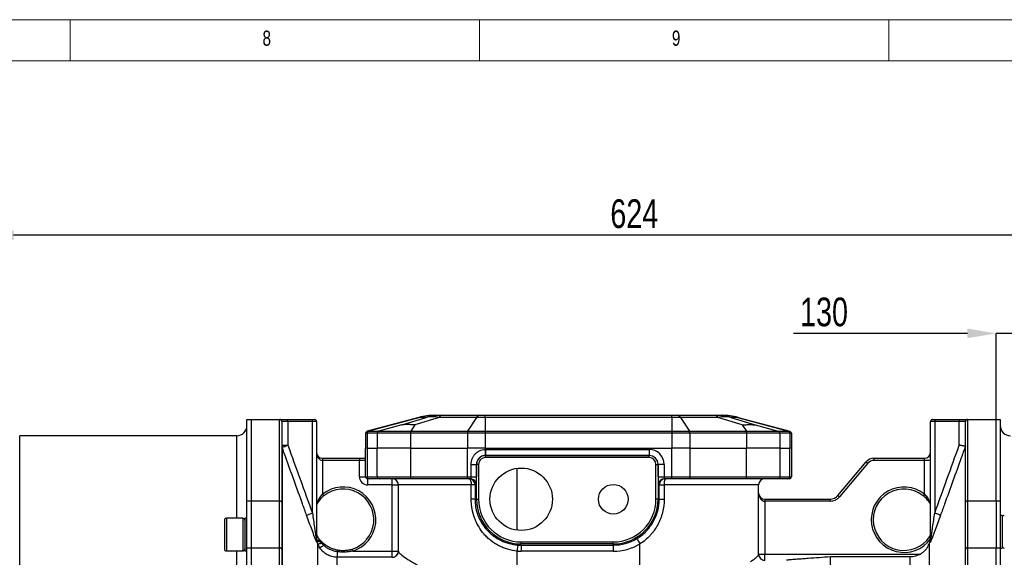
# Model space of a CAD drawing. Header units: millimetres. Extents: x 5 to 589, y 5 to 415.
# Tile 16 of 17: x 364 to 485, y 349 to 415. Entities that reach past the tile are written whole.
import ezdxf

# ---------------------------------------------------------------- set-up
doc = ezdxf.new("R2010")
doc.units = ezdxf.units.MM
doc.header["$PDSIZE"] = -1
doc.layers.add('QUOTE', color=1, linetype='Continuous')
doc.styles.add('SLDTEXTSTYLE0', font='TXT', dxfattribs={"width": 0.75})
doc.dimstyles.new('SLDDIMSTYLE0', dxfattribs={"dimtxt": 3.5, "dimasz": 3.5, "dimexe": 0, "dimexo": 0.0625, "dimgap": 0.875, "dimtad": 1, "dimdec": 1, "dimlfac": 4, "dimrnd": 1e-09, "dimzin": 12, "dimdsep": 46, "dimtxsty": 'SLDTEXTSTYLE0', "dimsah": 1, "dimcen": 0.09, "dimadec": 0, "dimazin": 3, "dimtfac": 1, "dimtdec": 3, "dimtofl": 0, "dimtmove": 0, "dimatfit": 3, "dimfxl": 1, "dimfrac": 2, "dimtolj": 1, "dimtzin": 12, "dimarcsym": 0})
doc.dimstyles.new('SLDDIMSTYLE2', dxfattribs={"dimtxt": 3.5, "dimasz": 3.5, "dimexe": 0, "dimexo": 0.0625, "dimgap": 0.875, "dimtad": 1, "dimdec": 1, "dimlfac": 4, "dimrnd": 1e-09, "dimzin": 12, "dimdsep": 46, "dimtxsty": 'SLDTEXTSTYLE0', "dimsah": 1, "dimcen": 0.09, "dimadec": 0, "dimazin": 3, "dimtfac": 1, "dimtdec": 3, "dimtmove": 0, "dimatfit": 0, "dimfxl": 1, "dimfrac": 2, "dimtolj": 1, "dimtzin": 12, "dimarcsym": 0})

# ---------------------------------------------------------------- blocks, each defined once
blk = doc.blocks.new('_D_4')
at = {"layer": 'Defpoints', "color": 0}
for p in [(360.12, 388.76), (360.12, 360.01), (516.12, 360.01)]:
    blk.add_point(p, dxfattribs=at)
at = {"layer": 'QUOTE', "color": 0, "lineweight": -2}
for p, q in [((360.12, 360.07), (360.12, 388.76)), ((512.62, 388.76), (363.62, 388.76)), ((516.12, 360.07), (516.12, 388.76))]:
    blk.add_line(p, q, dxfattribs=at)
at = {"layer": 'QUOTE', "color": 0}
for points in [[(363.62, 389.35), (363.62, 388.18), (360.12, 388.76)], [(512.62, 389.35), (512.62, 388.18), (516.12, 388.76)]]:
    blk.add_solid(points, dxfattribs=at)
at = {"layer": 'QUOTE', "color": 0, "insert": (439.43, 393.14), "char_height": 3.5, "attachment_point": 2, "style": 'SLDTEXTSTYLE0'}
blk.add_mtext('\\A1;624', dxfattribs=at)
blk = doc.blocks.new('_D_5')
at = {"layer": 'Defpoints', "color": 0}
for p in [(516.12, 376.76), (483.62, 366.26), (516.12, 360.01)]:
    blk.add_point(p, dxfattribs=at)
at = {"layer": 'QUOTE', "color": 0, "lineweight": -2}
for p, q in [((480.12, 376.76), (458.88, 376.76)), ((483.62, 366.32), (483.62, 376.76)), ((516.12, 376.76), (483.62, 376.76)), ((516.12, 360.07), (516.12, 376.76)), ((519.62, 376.76), (523.12, 376.76))]:
    blk.add_line(p, q, dxfattribs=at)
at = {"layer": 'QUOTE', "color": 0}
for points in [[(480.12, 377.35), (480.12, 376.18), (483.62, 376.76)], [(519.62, 377.35), (519.62, 376.18), (516.12, 376.76)]]:
    blk.add_solid(points, dxfattribs=at)
at = {"layer": 'QUOTE', "color": 0, "insert": (462.6, 381.14), "char_height": 3.5, "attachment_point": 2, "style": 'SLDTEXTSTYLE0'}
blk.add_mtext('\\A1;130', dxfattribs=at)

msp = doc.modelspace()

# ---------------------------------------------------------------- linework, layer by layer
at = {"color": 7, "linetype": 'Continuous', "lineweight": 18}
for p, q in [((589.403, 415.077), (5.014, 415.077)), ((370.514, 410.077), (370.514, 415.077)), ((420.514, 415.077), (420.514, 410.039)), ((470.514, 410.077), (470.514, 415.077)), ((420.514, 410.039), (10.014, 410.039)), ((420.514, 410.039), (584.403, 410.039))]:
    msp.add_line(p, q, dxfattribs=at)
at = {"color": 7}
for p, q in [((392.119, 366.262), (392.619, 366.262)), ((392.119, 356.293), (392.119, 366.262)), ((392.619, 366.262), (392.619, 356.293)), ((392.619, 366.262), (396.119, 366.262)), ((396.119, 356.293), (396.119, 366.262)), ((396.119, 366.262), (397.119, 366.262)), ((396.369, 366.012), (396.369, 356.126)), ((397.119, 366.012), (396.369, 366.012)), ((397.119, 366.012), (397.119, 366.262)), ((397.119, 366.262), (400.119, 366.262)), ((397.119, 366.012), (397.119, 363.111)), ((400.119, 366.012), (397.119, 366.012)), ((400.119, 366.012), (400.119, 366.262)), ((400.119, 366.262), (400.369, 366.262)), ((400.119, 354.806), (400.119, 366.012)), ((400.619, 366.012), (400.119, 366.012)), ((400.619, 366.012), (400.619, 351.501)), ((413.129, 366.507), (406.804, 364.812)), ((413.22, 366.507), (406.991, 364.812)), ((411.047, 365.582), (408.217, 364.812)), ((411.047, 365.582), (414.026, 366.507)), ((412.622, 365.582), (412.123, 364.812)), ((415.601, 366.507), (412.622, 365.582)), ((413.22, 366.507), (413.129, 366.507)), ((414.026, 366.507), (413.22, 366.507)), ((415.071, 366.762), (415.132, 366.762)), ((415.132, 366.762), (415.938, 366.762)), ((420.173, 366.507), (415.601, 366.507)), ((415.938, 366.762), (420.51, 366.762)), ((420.173, 366.507), (419.074, 364.812)), ((421.213, 366.507), (420.173, 366.507)), ((420.51, 366.762), (421.213, 366.762)), ((421.213, 366.507), (421.213, 366.762)), ((421.213, 366.762), (444.025, 366.762)), ((421.213, 366.507), (421.213, 364.812)), ((444.025, 366.507), (421.213, 366.507)), ((444.025, 366.507), (444.025, 366.762)), ((444.025, 366.762), (444.728, 366.762)), ((444.025, 366.507), (444.025, 364.812)), ((445.066, 366.507), (444.025, 366.507)), ((444.728, 366.762), (449.3, 366.762)), ((445.066, 366.507), (446.164, 364.812)), ((449.637, 366.507), (445.066, 366.507)), ((449.3, 366.762), (450.106, 366.762)), ((452.616, 365.582), (449.637, 366.507)), ((450.106, 366.762), (450.168, 366.762)), ((451.212, 366.507), (454.191, 365.582)), ((452.018, 366.507), (451.212, 366.507)), ((452.018, 366.507), (458.247, 364.812)), ((452.109, 366.507), (452.018, 366.507)), ((452.109, 366.507), (458.434, 364.812)), ((452.616, 365.582), (453.115, 364.812)), ((454.191, 365.582), (457.021, 364.812)), ((476.119, 366.012), (475.619, 366.012)), ((475.619, 351.501), (475.619, 366.012)), ((475.869, 366.262), (476.119, 366.262)), ((476.119, 366.262), (476.119, 366.012)), ((476.119, 366.262), (479.119, 366.262)), ((476.119, 366.012), (476.119, 354.806)), ((479.119, 366.012), (476.119, 366.012)), ((479.119, 366.262), (479.119, 366.012)), ((479.119, 366.262), (480.119, 366.262)), ((479.119, 363.111), (479.119, 366.012)), ((479.869, 366.012), (479.119, 366.012)), ((479.869, 356.126), (479.869, 366.012)), ((480.119, 366.262), (480.119, 356.293)), ((480.119, 366.262), (483.619, 366.262)), ((483.619, 366.262), (484.119, 366.262)), ((483.619, 356.293), (483.619, 366.262)), ((484.119, 366.262), (484.119, 356.293)), ((406.619, 364.571), (406.619, 362.762)), ((406.809, 364.571), (406.619, 364.571)), ((406.804, 364.812), (406.991, 364.812)), ((406.809, 364.571), (406.809, 362.762)), ((408.035, 364.571), (406.809, 364.571)), ((406.991, 364.812), (408.217, 364.812)), ((408.035, 364.571), (408.035, 362.762)), ((412.09, 364.571), (408.035, 364.571)), ((408.217, 364.812), (412.123, 364.812)), ((412.09, 364.571), (412.09, 362.762)), ((419.042, 364.571), (412.09, 364.571)), ((412.123, 364.812), (419.074, 364.812)), ((419.042, 364.571), (419.042, 362.762)), ((421.213, 364.571), (419.042, 364.571)), ((419.074, 364.812), (421.213, 364.812)), ((421.213, 364.812), (421.213, 364.571)), ((421.213, 364.812), (444.025, 364.812)), ((421.213, 364.571), (421.213, 362.762)), ((444.025, 364.571), (421.213, 364.571)), ((444.025, 364.812), (446.164, 364.812)), ((444.025, 364.812), (444.025, 364.571)), ((446.196, 364.571), (444.025, 364.571)), ((444.025, 364.571), (444.025, 362.762)), ((446.164, 364.812), (453.115, 364.812)), ((446.196, 364.571), (446.196, 362.762)), ((453.148, 364.571), (446.196, 364.571)), ((453.115, 364.812), (457.021, 364.812)), ((453.148, 364.571), (453.148, 362.762)), ((457.203, 364.571), (453.148, 364.571)), ((457.021, 364.812), (458.247, 364.812)), ((457.203, 364.571), (457.203, 362.762)), ((458.429, 364.571), (457.203, 364.571)), ((458.247, 364.812), (458.434, 364.812)), ((458.429, 364.571), (458.429, 362.762)), ((458.619, 364.571), (458.429, 364.571)), ((458.619, 364.571), (458.619, 362.762)), ((390.869, 364.262), (364.369, 364.262)), ((364.369, 317.012), (364.369, 364.262)), ((390.869, 354.191), (390.869, 364.262)), ((396.369, 363.111), (397.119, 363.111)), ((396.414, 362.856), (396.414, 279.598)), ((406.619, 359.262), (406.619, 362.762)), ((406.809, 362.762), (406.619, 362.762)), ((406.809, 362.762), (406.809, 359.262)), ((406.809, 362.762), (408.035, 362.762)), ((408.035, 359.262), (408.035, 362.762)), ((412.09, 362.762), (408.035, 362.762)), ((412.09, 362.762), (412.09, 359.262)), ((412.09, 362.762), (419.042, 362.762)), ((421.213, 362.762), (419.042, 362.762)), ((419.042, 359.262), (419.042, 362.762)), ((421.213, 362.762), (444.025, 362.762)), ((421.213, 362.762), (421.213, 362.597)), ((421.244, 362.597), (421.244, 361.847)), ((421.244, 362.597), (441.244, 362.597)), ((441.244, 362.597), (441.244, 361.847)), ((446.196, 362.762), (444.025, 362.762)), ((444.025, 359.262), (444.025, 362.762)), ((446.196, 362.762), (446.196, 359.262)), ((446.196, 362.762), (453.148, 362.762)), ((453.148, 359.262), (453.148, 362.762)), ((457.203, 362.762), (453.148, 362.762)), ((457.203, 362.762), (457.203, 359.262)), ((457.203, 362.762), (458.429, 362.762)), ((458.429, 359.262), (458.429, 362.762)), ((458.619, 362.762), (458.429, 362.762)), ((458.619, 362.762), (458.619, 359.262)), ((401.369, 361.512), (401.369, 361.262)), ((401.369, 361.512), (405.869, 361.512)), ((401.369, 361.262), (401.369, 357.135)), ((405.869, 361.262), (401.369, 361.262)), ((405.869, 361.512), (406.619, 361.512)), ((405.869, 361.512), (405.869, 361.262)), ((406.619, 361.262), (405.869, 361.262)), ((405.869, 359.262), (405.869, 361.262)), ((419.507, 360.762), (420.155, 360.762)), ((419.507, 359.262), (419.507, 360.762)), ((420.155, 360.762), (420.16, 360.762)), ((420.155, 360.762), (420.155, 359.262)), ((420.41, 360.762), (420.16, 360.762)), ((420.16, 356.512), (420.16, 360.762)), ((420.41, 360.762), (420.41, 356.512)), ((421.244, 361.847), (421.244, 361.846)), ((441.244, 361.847), (421.244, 361.847)), ((421.244, 361.596), (421.244, 361.846)), ((421.244, 361.846), (441.244, 361.846)), ((441.244, 361.596), (421.244, 361.596)), ((441.244, 361.847), (441.244, 361.846)), ((441.244, 361.596), (441.244, 361.846)), ((442.078, 360.762), (442.328, 360.762)), ((442.078, 356.512), (442.078, 360.762)), ((442.328, 360.762), (442.328, 356.512)), ((442.329, 360.762), (442.328, 360.762)), ((442.329, 359.262), (442.329, 360.762)), ((443.079, 360.762), (442.329, 360.762)), ((443.079, 360.762), (443.079, 359.262)), ((464.298, 356.959), (467.744, 361.066)), ((467.936, 360.905), (464.49, 356.798)), ((468.702, 361.512), (468.702, 361.262)), ((468.702, 361.512), (474.869, 361.512)), ((474.869, 361.262), (468.702, 361.262)), ((474.869, 361.262), (474.869, 361.512)), ((475.619, 361.262), (474.869, 361.262)), ((474.869, 357.135), (474.869, 361.262)), ((425.119, 352.733), (425.119, 360.292)), ((405.869, 359.262), (406.619, 359.262)), ((406.619, 359.262), (406.809, 359.262)), ((406.809, 359.262), (408.035, 359.262)), ((407.055, 359.012), (406.869, 359.012)), ((406.869, 358.262), (406.869, 359.012)), ((408.281, 359.012), (407.055, 359.012)), ((408.035, 359.262), (412.09, 359.262)), ((412.134, 359.012), (408.281, 359.012)), ((409.869, 358.262), (409.869, 359.012)), ((412.09, 359.262), (419.042, 359.262)), ((419.085, 359.012), (412.134, 359.012)), ((419.042, 359.262), (419.507, 359.262)), ((419.37, 359.012), (419.085, 359.012)), ((419.507, 359.262), (420.155, 359.262)), ((442.329, 359.262), (443.079, 359.262)), ((443.079, 359.262), (444.025, 359.262)), ((444.025, 359.012), (443.114, 359.012)), ((444.025, 359.262), (446.196, 359.262)), ((444.025, 359.012), (444.025, 359.262)), ((446.153, 359.012), (444.025, 359.012)), ((453.104, 359.012), (446.153, 359.012)), ((446.196, 359.262), (453.148, 359.262)), ((456.957, 359.012), (453.104, 359.012)), ((453.148, 359.262), (457.203, 359.262)), ((458.183, 359.012), (456.957, 359.012)), ((457.203, 359.262), (458.429, 359.262)), ((458.369, 359.012), (458.183, 359.012)), ((458.429, 359.262), (458.619, 359.262)), ((409.869, 358.262), (406.869, 358.262)), ((409.869, 350.186), (409.869, 358.262)), ((409.869, 358.262), (410.619, 358.262)), ((419.518, 358.262), (410.619, 358.262)), ((410.619, 350.168), (410.619, 358.262)), ((419.518, 356.512), (419.518, 358.262)), ((419.978, 358.262), (419.518, 358.262)), ((419.978, 358.262), (419.978, 356.512)), ((420.119, 358.262), (419.978, 358.262)), ((442.48, 358.262), (442.364, 358.262)), ((442.48, 356.512), (442.48, 358.262)), ((442.48, 358.262), (443.077, 358.262)), ((454.619, 358.262), (443.077, 358.262)), ((443.077, 358.262), (443.077, 356.512)), ((454.619, 349.792), (454.619, 358.262)), ((392.619, 356.293), (392.119, 356.293)), ((392.119, 350.561), (392.119, 356.293)), ((392.619, 356.293), (392.619, 350.561)), ((396.119, 356.293), (392.619, 356.293)), ((396.119, 350.561), (396.119, 356.293)), ((396.369, 356.126), (396.369, 350.394)), ((419.978, 356.512), (419.518, 356.512)), ((419.978, 356.512), (420.16, 356.512)), ((420.16, 356.512), (420.41, 356.512)), ((442.328, 356.512), (442.078, 356.512)), ((442.48, 356.512), (442.328, 356.512)), ((442.48, 356.512), (443.077, 356.512)), ((455.369, 356.512), (455.369, 356.262)), ((455.369, 356.512), (463.341, 356.512)), ((455.369, 356.262), (455.369, 349.81)), ((463.341, 356.262), (455.369, 356.262)), ((463.341, 356.512), (463.341, 356.262)), ((479.869, 350.394), (479.869, 356.126)), ((480.119, 356.293), (480.119, 350.561)), ((483.619, 356.293), (480.119, 356.293)), ((483.619, 356.293), (483.619, 350.561)), ((484.119, 356.293), (483.619, 356.293)), ((484.119, 356.293), (484.119, 350.561)), ((389.369, 353.941), (389.369, 350.441)), ((391.619, 354.191), (389.619, 354.191)), ((389.619, 354.191), (389.619, 350.191)), ((391.619, 354.191), (391.619, 350.191)), ((392.119, 354.191), (391.869, 354.191)), ((391.869, 354.191), (391.869, 350.191)), ((484.369, 354.545), (484.119, 354.545)), ((484.369, 354.545), (484.369, 350.545)), ((400.664, 351.393), (400.664, 351.246)), ((425.619, 351.054), (425.619, 351.303)), ((425.619, 351.303), (436.869, 351.303)), ((436.869, 351.054), (436.869, 351.303)), ((475.463, 351.124), (475.574, 351.429)), ((475.574, 351.246), (475.574, 351.429)), ((389.619, 350.191), (391.619, 350.191)), ((390.869, 317.012), (390.869, 350.191)), ((391.869, 350.191), (392.1, 350.191)), ((392.119, 350.561), (392.619, 350.561)), ((392.119, 330.53), (392.119, 350.561)), ((392.619, 350.561), (392.619, 330.53)), ((392.619, 350.561), (396.119, 350.561)), ((396.119, 330.53), (396.119, 350.561)), ((396.369, 350.394), (396.369, 330.53)), ((400.775, 346.22), (400.775, 351.085)), ((403.124, 350.108), (403.124, 349.438)), ((405.035, 350.186), (409.869, 350.186)), ((409.869, 350.186), (410.619, 350.186)), ((409.869, 349.438), (409.869, 350.186)), ((425.119, 345.584), (425.119, 350.183)), ((436.869, 351.054), (425.619, 351.054)), ((425.619, 350.913), (425.619, 351.054)), ((425.619, 350.913), (436.869, 350.913)), ((425.619, 350.913), (425.619, 350.163)), ((436.869, 350.163), (425.619, 350.163)), ((436.869, 350.913), (436.869, 351.054)), ((436.869, 350.913), (436.869, 350.163)), ((440.119, 344.784), (440.119, 351.058)), ((475.463, 346.22), (475.463, 351.124)), ((479.869, 330.53), (479.869, 350.394)), ((480.119, 350.561), (480.119, 330.53)), ((480.119, 350.561), (483.619, 350.561)), ((483.619, 330.53), (483.619, 350.561)), ((483.619, 350.561), (484.119, 350.561)), ((484.119, 350.561), (484.119, 330.53)), ((484.119, 350.545), (484.369, 350.545)), ((403.124, 345.909), (403.124, 349.438)), ((409.869, 349.438), (403.124, 349.438)), ((409.869, 349.42), (409.869, 349.438)), ((454.619, 349.81), (455.369, 349.81)), ((455.369, 349.062), (455.369, 349.81)), ((455.369, 349.81), (474.359, 349.81)), ((463.386, 291.036), (463.386, 349.474)), ((473.114, 349.474), (463.386, 349.474)), ((473.114, 345.909), (473.114, 349.474))]:
    msp.add_line(p, q, dxfattribs=at)
at = {"color": 7, "flags": 128}
for points in [[(396.414, 362.856), (396.432, 362.862), (396.475, 362.878), (396.542, 362.902), (396.63, 362.934), (396.736, 362.972), (396.855, 363.015), (396.985, 363.062), (397.119, 363.111)], [(421.213, 362.597), (421.215, 362.454), (421.217, 362.316), (421.22, 362.188), (421.222, 362.076), (421.223, 361.982), (421.224, 361.912), (421.225, 361.866), (421.225, 361.847)], [(467.744, 361.066), (467.748, 361.063), (467.759, 361.054), (467.777, 361.039), (467.8, 361.019), (467.829, 360.994), (467.863, 360.967), (467.899, 360.937), (467.936, 360.905)], [(419.228, 359.012), (419.285, 358.998), (419.339, 358.955), (419.389, 358.886), (419.433, 358.793), (419.469, 358.679), (419.496, 358.549), (419.513, 358.409), (419.518, 358.262)], [(401.369, 357.135), (401.4, 357.097), (401.429, 357.06), (401.456, 357.027), (401.48, 356.997), (401.499, 356.973), (401.513, 356.955), (401.522, 356.944), (401.525, 356.94)], [(464.298, 356.959), (464.302, 356.956), (464.313, 356.947), (464.33, 356.932), (464.354, 356.912), (464.383, 356.888), (464.416, 356.86), (464.452, 356.83), (464.49, 356.798)], [(474.869, 357.135), (474.839, 357.097), (474.809, 357.06), (474.782, 357.027), (474.759, 356.997), (474.739, 356.973), (474.725, 356.955), (474.716, 356.944), (474.713, 356.94)], [(399.414, 354.552), (399.433, 354.559), (399.477, 354.575), (399.544, 354.599), (399.632, 354.631), (399.737, 354.669), (399.857, 354.712), (399.985, 354.758), (400.119, 354.806)], [(476.824, 354.552), (476.805, 354.559), (476.761, 354.575), (476.694, 354.599), (476.606, 354.631), (476.501, 354.669), (476.382, 354.712), (476.253, 354.758), (476.119, 354.806)], [(439.735, 351.702), (439.745, 351.686), (439.768, 351.647), (439.805, 351.586), (439.852, 351.506), (439.91, 351.409), (439.975, 351.299), (440.046, 351.181), (440.119, 351.058)], [(475.619, 351.857), (475.592, 351.874), (475.568, 351.891), (475.546, 351.905), (475.528, 351.917), (475.513, 351.927), (475.503, 351.934), (475.496, 351.938), (475.494, 351.94)], [(401.489, 350.876), (401.396, 350.815), (401.309, 350.759), (401.23, 350.708), (401.163, 350.664), (401.108, 350.629), (401.066, 350.602), (401.039, 350.584), (401.028, 350.577)], [(405.035, 350.186), (405.021, 350.233), (405.007, 350.278), (404.995, 350.319), (404.984, 350.355), (404.975, 350.385), (404.968, 350.407), (404.964, 350.421), (404.962, 350.425)], [(425.178, 350.93), (425.177, 350.911), (425.173, 350.866), (425.167, 350.795), (425.16, 350.702), (425.151, 350.59), (425.141, 350.463), (425.13, 350.326), (425.119, 350.183)]]:
    msp.add_lwpolyline(points, dxfattribs=at)
at = {"color": 7}
for centre, radius in [((425.619, 356.512), 3.812), ((436.869, 356.512), 1.812)]:
    msp.add_circle(centre, radius, dxfattribs=at)
for centre, radius, start, end in [((396.119, 366.012), 0.25, 0, 90), ((400.369, 366.012), 0.25, 0, 90), ((415.071, 359.262), 7.5, 90, 105), ((415.132, 359.482), 7.281, 90.0033, 105.22532), ((415.939, 359.482), 7.281, 90.00328, 105.22535), ((414.814, 362.727), 3.861, 78.23445, 101.76555), ((416.012, 366.315), 0.453, 99.34049, 154.99493), ((420.583, 366.315), 0.453, 99.34042, 154.9947), ((444.655, 366.315), 0.453, 25.00529, 80.65937), ((449.226, 366.315), 0.453, 25.00518, 80.65954), ((449.3, 359.482), 7.281, 74.77467, 89.99671), ((450.424, 362.727), 3.861, 78.23446, 101.76554), ((450.106, 359.482), 7.281, 74.77465, 89.99672), ((450.168, 359.262), 7.5, 75, 90), ((475.869, 366.012), 0.25, 90, 180), ((480.119, 366.012), 0.25, 90, 180), ((390.869, 365.512), 1.25, 270, 0), ((406.869, 364.571), 0.25, 105, 180), ((407.058, 364.572), 0.249, 105.55855, 180.287), ((408.284, 364.572), 0.249, 105.55855, 180.287), ((412.712, 364.611), 0.622, 161.125, 183.69602), ((419.663, 364.611), 0.622, 161.125, 183.69602), ((445.575, 364.611), 0.622, 356.30359, 18.87583), ((452.526, 364.611), 0.622, 356.30418, 18.87523), ((456.954, 364.572), 0.249, 359.713, 74.44145), ((458.18, 364.572), 0.249, 359.713, 74.44145), ((458.369, 364.571), 0.25, 0, 75), ((485.369, 365.512), 1.25, 180, 270), ((397.11, 363.111), 0.741, 180.00263, 200.11734), ((401.369, 362.262), 0.75, 180, 270), ((421.244, 360.762), 1.835, 90, 90.98044), ((441.244, 360.762), 1.835, 0, 90), ((474.869, 362.262), 0.75, 270, 0), ((421.244, 360.762), 1.084, 90, 180), ((421.244, 360.762), 0.834, 90, 180), ((421.244, 360.762), 1.085, 90, 90.98044), ((441.244, 360.762), 1.085, 0, 90), ((441.244, 360.762), 1.084, 0, 90), ((441.244, 360.762), 0.834, 0, 90), ((468.702, 360.262), 1.25, 90, 140), ((468.702, 360.262), 1, 90, 140), ((406.869, 359.262), 1, 180, 270), ((406.869, 359.262), 0.25, 180, 270), ((407.057, 359.261), 0.248, 179.56573, 269.55677), ((408.283, 359.261), 0.248, 179.5653, 269.5572), ((409.869, 358.262), 0.75, 0, 90), ((412.483, 359.202), 0.397, 171.2211, 208.48046), ((419.435, 359.202), 0.397, 171.2203, 208.48209), ((419.228, 358.263), 0.75, 359.98274, 89.98253), ((419.37, 358.263), 0.749, 53.8596, 89.99985), ((419.369, 358.262), 0.75, 359.99527, 53.8569), ((443.114, 358.263), 0.75, 90.0174, 180.01737), ((443.23, 358.263), 0.75, 90.01736, 180.01737), ((444.111, 358.442), 1.05, 147.08459, 189.85891), ((445.804, 359.202), 0.397, 331.51923, 8.7788), ((452.755, 359.202), 0.397, 331.51923, 8.77837), ((455.369, 358.262), 0.75, 90, 180), ((456.955, 359.261), 0.248, 270.4428, 0.4347), ((458.181, 359.261), 0.248, 270.4428, 0.4347), ((458.369, 359.262), 0.25, 270, 0), ((403.869, 354.012), 4, 286.95113, 128.68219), ((403.869, 354.012), 3.75, 286.95113, 128.68219), ((455.369, 357.262), 0.75, 180, 270), ((472.369, 354.012), 4, 51.31781, 324.34052), ((472.369, 354.012), 3.75, 51.31781, 326.44269), ((396.154, 356.074), 0.222, 13.5428, 98.99593), ((401.369, 355.671), 0.75, 146.44269, 180), ((400.621, 356.154), 0.141, 330.74233, 29.25767), ((425.619, 356.512), 5.459, 180, 270), ((425.619, 356.512), 5.209, 180, 270), ((436.869, 356.512), 5.459, 270, 0), ((436.869, 356.512), 5.209, 270, 0), ((463.341, 357.762), 1.25, 270, 320), ((463.341, 357.762), 1.5, 270, 320), ((475.617, 356.154), 0.141, 150.74233, 209.25767), ((474.869, 355.671), 0.75, 0, 33.55731), ((480.084, 356.074), 0.222, 81.00407, 166.4572), ((389.619, 353.941), 0.25, 90, 180), ((391.619, 353.941), 0.25, 0, 90), ((484.619, 354.295), 0.25, 90, 180), ((401.369, 352.354), 0.75, 180, 213.55731), ((474.869, 352.354), 0.75, 326.44269, 0), ((401.366, 351.649), 0.747, 180.00181, 200.03803), ((401.36, 351.501), 0.741, 180.00422, 200.11997), ((400.829, 351.841), 0.477, 249.87262, 293.99177), ((400.824, 352.031), 0.947, 267.04455, 294.01201), ((400.868, 351.601), 0.249, 308.33469, 334.11496), ((401.019, 351.381), 0.287, 311.49771, 341.36573), ((436.869, 356.512), 5.6, 270, 300.78848), ((474.878, 351.501), 0.741, 339.88003, 359.99578), ((389.619, 350.441), 0.25, 180, 270), ((391.619, 350.441), 0.25, 270, 0), ((396.154, 350.342), 0.222, 13.54445, 98.99428), ((401.136, 351.195), 0.476, 317.84589, 340.68593), ((405.866, 349.642), 2.781, 165.72088, 170.34799), ((409.87, 350.187), 0.749, 269.93431, 359.9342), ((409.87, 350.169), 0.749, 269.91862, 359.91879), ((425.619, 356.512), 6.349, 265.48332, 270), ((425.619, 356.512), 5.6, 265.48332, 270), ((436.869, 356.512), 6.349, 270, 300.78848), ((480.084, 350.342), 0.222, 81.00572, 166.45555), ((484.619, 350.795), 0.25, 180, 270), ((455.368, 349.811), 0.749, 180.06717, 270.06718), ((455.368, 349.793), 0.749, 180.08332, 270.0827)]:
    msp.add_arc(centre, radius, start, end, dxfattribs=at)
for centre, major_axis, ratio, start_param, end_param in [((401.369, 362.262), (0, 1), 0.75, 1.5707963, 3.1415927), ((442.364, 359.262), (0, 1), 0.0349208, 1.5707963, 3.1415927), ((443.114, 359.262), (0, 0.25), 0.1396831, 1.5707963, 3.1415927), ((455.369, 357.262), (0, 1), 0.75, 1.5707963, 3.1415927), ((401.369, 355.671), (0, 1), 0.75, 0.9851108, 1.5707963), ((474.869, 355.671), (0, 1), 0.75, 4.712389, 5.2980745)]:
    msp.add_ellipse(centre, major_axis=major_axis, ratio=ratio, start_param=start_param, end_param=end_param, dxfattribs=at)
for points, knots in [([(412.622, 365.582), (412.58, 365.586), (412.537, 365.589), (412.454, 365.595), (412.413, 365.598), (412.291, 365.607), (412.212, 365.611), (412.058, 365.619), (411.984, 365.622), (411.839, 365.626), (411.768, 365.626), (411.567, 365.626), (411.446, 365.623), (411.283, 365.611), (411.231, 365.607), (411.159, 365.598), (411.136, 365.595), (411.09, 365.589), (411.068, 365.586), (411.047, 365.582)], [0, 0, 0, 0, 0.0625, 0.0625, 0.125, 0.125, 0.25, 0.25, 0.375, 0.375, 0.5, 0.5, 0.75, 0.75, 0.875, 0.875, 0.9375, 0.9375, 1, 1, 1, 1]), ([(452.616, 365.582), (452.659, 365.586), (452.701, 365.589), (452.784, 365.595), (452.825, 365.598), (452.947, 365.607), (453.026, 365.611), (453.18, 365.619), (453.255, 365.622), (453.4, 365.626), (453.47, 365.626), (453.671, 365.626), (453.792, 365.623), (453.955, 365.611), (454.007, 365.607), (454.079, 365.598), (454.103, 365.595), (454.148, 365.589), (454.17, 365.586), (454.191, 365.582)], [0, 0, 0, 0, 0.0625, 0.0625, 0.125, 0.125, 0.25, 0.25, 0.375, 0.375, 0.5, 0.5, 0.75, 0.75, 0.875, 0.875, 0.9375, 0.9375, 1, 1, 1, 1]), ([(399.414, 354.552), (399.245, 355.022), (399.075, 355.493), (398.905, 355.963), (398.226, 357.844), (397.546, 359.725), (396.866, 361.606), (396.716, 362.023), (396.565, 362.439), (396.414, 362.856)], [0, 0, 0, 0, 0.006, 0.006, 0.006, 0.030000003, 0.030000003, 0.030000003, 0.03531555, 0.03531555, 0.03531555, 0.03531555]), ([(419.507, 360.762), (419.507, 360.879), (419.518, 360.994), (419.549, 361.164), (419.561, 361.22), (419.592, 361.332), (419.61, 361.387), (419.672, 361.55), (419.722, 361.654), (419.841, 361.851), (419.911, 361.945), (420.066, 362.116), (420.15, 362.193), (420.29, 362.297), (420.338, 362.329), (420.437, 362.389), (420.488, 362.416), (420.644, 362.489), (420.753, 362.527), (420.981, 362.58), (421.096, 362.595), (421.213, 362.597)], [0, 0, 0, 0, 0.125, 0.125, 0.1875, 0.1875, 0.25, 0.25, 0.375, 0.375, 0.5, 0.5, 0.625, 0.625, 0.6875, 0.6875, 0.75, 0.75, 0.875, 0.875, 1, 1, 1, 1]), ([(479.868, 362.979), (479.699, 362.51), (479.529, 362.04), (479.359, 361.57), (478.679, 359.689), (477.999, 357.808), (477.32, 355.927), (477.155, 355.469), (476.989, 355.011), (476.824, 354.552)], [0.000006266, 0.000006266, 0.000006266, 0.000006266, 0.006, 0.006, 0.006, 0.030000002, 0.030000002, 0.030000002, 0.03584737, 0.03584737, 0.03584737, 0.03584737]), ([(479.868, 362.979), (479.867, 362.98), (479.86, 362.981), (479.838, 362.985), (479.823, 362.987), (479.783, 362.994), (479.759, 362.998), (479.704, 363.008), (479.672, 363.014), (479.603, 363.026), (479.566, 363.032), (479.485, 363.046), (479.442, 363.054), (479.354, 363.069), (479.309, 363.077), (479.238, 363.09), (479.214, 363.094), (479.167, 363.102), (479.143, 363.107), (479.119, 363.111)], [0, 0, 0, 0, 0.125, 0.125, 0.25, 0.25, 0.375, 0.375, 0.5, 0.5, 0.625, 0.625, 0.75, 0.75, 0.875, 0.875, 0.9375, 0.9375, 1, 1, 1, 1]), ([(421.225, 361.847), (421.154, 361.846), (421.084, 361.838), (420.945, 361.808), (420.878, 361.787), (420.749, 361.731), (420.687, 361.697), (420.57, 361.618), (420.517, 361.573), (420.419, 361.474), (420.374, 361.419), (420.296, 361.302), (420.263, 361.24), (420.21, 361.11), (420.189, 361.041), (420.162, 360.904), (420.155, 360.834), (420.155, 360.762)], [0, 0, 0, 0, 0.125, 0.125, 0.25, 0.25, 0.375, 0.375, 0.5, 0.5, 0.625, 0.625, 0.75, 0.75, 0.875, 0.875, 1, 1, 1, 1]), ([(419.507, 359.262), (419.507, 359.244), (419.506, 359.226), (419.502, 359.191), (419.499, 359.174), (419.488, 359.126), (419.477, 359.098), (419.451, 359.055), (419.436, 359.039), (419.404, 359.018), (419.387, 359.012), (419.37, 359.012)], [0, 0, 0, 0, 0.125, 0.125, 0.25, 0.25, 0.5, 0.5, 0.75, 0.75, 1, 1, 1, 1]), ([(420.119, 358.262), (420.122, 358.262), (420.124, 358.269), (420.128, 358.294), (420.131, 358.313), (420.135, 358.362), (420.137, 358.393), (420.141, 358.466), (420.143, 358.507), (420.146, 358.599), (420.147, 358.65), (420.15, 358.759), (420.151, 358.816), (420.153, 358.938), (420.154, 359.002), (420.154, 359.13), (420.155, 359.196), (420.155, 359.262)], [0, 0, 0, 0, 0.125, 0.125, 0.25, 0.25, 0.375, 0.375, 0.5, 0.5, 0.625, 0.625, 0.75, 0.75, 0.875, 0.875, 1, 1, 1, 1]), ([(400.744, 356.224), (400.78, 356.297), (400.821, 356.373), (400.91, 356.527), (400.958, 356.605), (401.063, 356.76), (401.118, 356.837), (401.238, 356.988), (401.302, 357.063), (401.369, 357.135)], [0, 0, 0, 0, 0.25, 0.25, 0.5, 0.5, 0.75, 0.75, 1, 1, 1, 1]), ([(401.525, 356.94), (401.442, 356.873), (401.362, 356.803), (401.211, 356.66), (401.141, 356.587), (401.01, 356.441), (400.949, 356.366), (400.838, 356.222), (400.788, 356.152), (400.744, 356.085)], [0, 0, 0, 0, 0.25, 0.25, 0.5, 0.5, 0.75, 0.75, 1, 1, 1, 1]), ([(425.119, 350.183), (424.726, 350.216), (424.344, 350.287), (423.787, 350.449), (423.604, 350.512), (423.242, 350.656), (423.064, 350.738), (422.549, 351.006), (422.228, 351.215), (421.851, 351.513), (421.777, 351.574), (421.632, 351.701), (421.56, 351.766), (421.351, 351.966), (421.219, 352.105), (420.843, 352.538), (420.62, 352.848), (420.326, 353.345), (420.235, 353.517), (420.069, 353.866), (419.994, 354.043), (419.794, 354.584), (419.692, 354.956), (419.588, 355.534), (419.562, 355.729), (419.527, 356.12), (419.518, 356.316), (419.518, 356.512)], [0, 0, 0, 0, 0.125, 0.125, 0.1875, 0.1875, 0.25, 0.25, 0.375, 0.375, 0.40625, 0.40625, 0.4375, 0.4375, 0.5, 0.5, 0.625, 0.625, 0.6875, 0.6875, 0.75, 0.75, 0.875, 0.875, 0.9375, 0.9375, 1, 1, 1, 1]), ([(419.978, 356.512), (419.978, 356.334), (419.987, 356.156), (420.021, 355.802), (420.046, 355.626), (420.148, 355.104), (420.247, 354.77), (420.44, 354.287), (420.512, 354.129), (420.671, 353.819), (420.759, 353.667), (421.038, 353.228), (421.249, 352.957), (421.602, 352.58), (421.726, 352.459), (421.986, 352.228), (422.121, 352.118), (422.539, 351.811), (422.836, 351.632), (423.308, 351.403), (423.471, 351.333), (423.801, 351.21), (423.968, 351.157), (424.475, 351.019), (424.822, 350.958), (425.178, 350.93)], [0, 0, 0, 0, 0.0625, 0.0625, 0.125, 0.125, 0.25, 0.25, 0.3125, 0.3125, 0.375, 0.375, 0.5, 0.5, 0.5625, 0.5625, 0.625, 0.625, 0.75, 0.75, 0.8125, 0.8125, 0.875, 0.875, 1, 1, 1, 1]), ([(439.735, 351.702), (440.155, 351.952), (440.533, 352.249), (440.954, 352.677), (441.036, 352.766), (441.194, 352.948), (441.271, 353.043), (441.491, 353.333), (441.623, 353.534), (441.862, 353.951), (441.968, 354.167), (442.106, 354.502), (442.148, 354.616), (442.226, 354.847), (442.261, 354.963), (442.417, 355.546), (442.48, 356.024), (442.48, 356.512)], [0, 0, 0, 0, 0.25, 0.25, 0.3125, 0.3125, 0.375, 0.375, 0.5, 0.5, 0.625, 0.625, 0.6875, 0.6875, 0.75, 0.75, 1, 1, 1, 1]), ([(443.077, 356.512), (443.077, 355.967), (443.01, 355.432), (442.847, 354.778), (442.81, 354.647), (442.728, 354.388), (442.683, 354.26), (442.537, 353.881), (442.425, 353.637), (442.171, 353.164), (442.029, 352.935), (441.792, 352.604), (441.71, 352.495), (441.539, 352.286), (441.451, 352.184), (441.177, 351.889), (440.982, 351.705), (440.569, 351.362), (440.35, 351.203), (440.119, 351.058)], [0, 0, 0, 0, 0.25, 0.25, 0.3125, 0.3125, 0.375, 0.375, 0.5, 0.5, 0.625, 0.625, 0.6875, 0.6875, 0.75, 0.75, 0.875, 0.875, 1, 1, 1, 1]), ([(475.494, 356.085), (475.45, 356.152), (475.4, 356.223), (475.288, 356.368), (475.228, 356.441), (475.097, 356.588), (475.025, 356.662), (474.875, 356.804), (474.796, 356.873), (474.713, 356.94)], [0, 0, 0, 0, 0.25, 0.25, 0.5, 0.5, 0.75, 0.75, 1, 1, 1, 1]), ([(474.869, 357.135), (474.936, 357.063), (474.999, 356.989), (475.119, 356.838), (475.175, 356.76), (475.28, 356.605), (475.328, 356.528), (475.417, 356.373), (475.458, 356.297), (475.494, 356.224)], [0, 0, 0, 0, 0.25, 0.25, 0.5, 0.5, 0.75, 0.75, 1, 1, 1, 1]), ([(400.119, 354.806), (400.16, 354.521), (400.202, 354.235), (400.285, 353.664), (400.327, 353.379), (400.39, 352.952), (400.412, 352.81), (400.454, 352.527), (400.475, 352.386), (400.508, 352.175), (400.518, 352.105), (400.54, 351.965), (400.551, 351.896), (400.573, 351.759), (400.583, 351.691), (400.599, 351.596), (400.605, 351.564), (400.612, 351.525), (400.614, 351.513), (400.618, 351.498), (400.619, 351.496), (400.619, 351.501)], [0, 0, 0, 0, 0.25, 0.25, 0.5, 0.5, 0.625, 0.625, 0.75, 0.75, 0.8125, 0.8125, 0.875, 0.875, 0.9375, 0.9375, 0.96875, 0.96875, 0.984375, 0.984375, 1, 1, 1, 1]), ([(475.619, 351.501), (475.619, 351.496), (475.62, 351.498), (475.624, 351.513), (475.626, 351.525), (475.633, 351.564), (475.639, 351.595), (475.655, 351.691), (475.665, 351.759), (475.698, 351.964), (475.72, 352.104), (475.763, 352.386), (475.784, 352.528), (475.827, 352.811), (475.848, 352.953), (475.911, 353.38), (475.953, 353.665), (476.036, 354.235), (476.078, 354.52), (476.119, 354.806)], [0, 0, 0, 0, 0.015625, 0.015625, 0.03125, 0.03125, 0.0625, 0.0625, 0.125, 0.125, 0.25, 0.25, 0.375, 0.375, 0.5, 0.5, 0.75, 0.75, 1, 1, 1, 1]), ([(400.655, 351.254), (400.65, 351.263), (400.643, 351.277), (400.628, 351.312), (400.619, 351.333), (400.589, 351.403), (400.567, 351.458), (400.519, 351.577), (400.495, 351.64), (400.444, 351.77), (400.418, 351.838), (400.339, 352.044), (400.285, 352.184), (400.178, 352.47), (400.124, 352.614), (399.961, 353.053), (399.851, 353.351), (399.632, 353.95), (399.523, 354.251), (399.414, 354.552)], [0, 0, 0, 0, 0.03125, 0.03125, 0.0625, 0.0625, 0.125, 0.125, 0.1875, 0.1875, 0.25, 0.25, 0.375, 0.375, 0.5, 0.5, 0.75, 0.75, 1, 1, 1, 1]), ([(476.824, 354.552), (476.714, 354.249), (476.605, 353.948), (476.387, 353.35), (476.277, 353.054), (476.114, 352.613), (476.059, 352.467), (475.95, 352.178), (475.896, 352.035), (475.816, 351.827), (475.79, 351.759), (475.739, 351.629), (475.715, 351.566), (475.667, 351.448), (475.645, 351.393), (475.616, 351.325), (475.607, 351.304), (475.592, 351.271), (475.586, 351.259), (475.581, 351.251)], [0, 0, 0, 0, 0.25, 0.25, 0.5, 0.5, 0.625, 0.625, 0.75, 0.75, 0.8125, 0.8125, 0.875, 0.875, 0.9375, 0.9375, 0.96875, 0.96875, 1, 1, 1, 1]), ([(400.619, 351.649), (400.619, 351.645), (400.62, 351.639), (400.622, 351.629), (400.625, 351.621), (400.63, 351.61), (400.64, 351.596), (400.662, 351.573), (400.701, 351.546), (400.766, 351.515), (400.842, 351.489), (400.91, 351.472), (400.953, 351.463), (400.968, 351.461), (400.975, 351.459)], [0, 0, 0, 0, 0.0487534, 0.0909489, 0.1265843, 0.1556614, 0.2383501, 0.311293, 0.4800642, 0.6223065, 0.7915125, 0.9333196, 0.9673076, 1, 1, 1, 1]), ([(400.841, 351.801), (400.829, 351.816), (400.818, 351.832), (400.807, 351.847), (400.786, 351.878), (400.765, 351.908), (400.744, 351.939), (400.744, 351.939), (400.744, 351.939), (400.744, 351.94)], [0.00000000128, 0.00000000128, 0.00000000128, 0.00000000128, 0.00022854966, 0.00022854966, 0.00022854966, 0.00067476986, 0.00067476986, 0.00067476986, 0.0006757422, 0.0006757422, 0.0006757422, 0.0006757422]), ([(400.841, 351.801), (400.859, 351.775), (400.877, 351.749), (400.907, 351.695), (400.92, 351.666), (400.953, 351.58), (400.967, 351.52), (400.975, 351.459)], [0, 0, 0, 0, 0.25, 0.25, 0.5, 0.5, 1, 1, 1, 1]), ([(400.841, 351.801), (400.876, 351.753), (400.915, 351.701), (400.999, 351.598), (401.044, 351.545), (401.092, 351.492)], [0, 0, 0, 0, 0.5, 0.5, 1, 1, 1, 1]), ([(403.124, 349.438), (402.915, 349.438), (402.71, 349.464), (402.409, 349.54), (402.309, 349.572), (402.115, 349.648), (402.022, 349.692), (401.84, 349.791), (401.753, 349.845), (401.584, 349.966), (401.503, 350.033), (401.274, 350.244), (401.141, 350.402), (401.028, 350.577)], [0, 0, 0, 0, 0.25, 0.25, 0.375, 0.375, 0.5, 0.5, 0.625, 0.625, 0.75, 0.75, 1, 1, 1, 1]), ([(403.124, 350.108), (402.972, 350.13), (402.822, 350.163), (402.529, 350.251), (402.387, 350.306), (402.113, 350.435), (401.98, 350.511), (401.724, 350.68), (401.603, 350.774), (401.489, 350.876)], [0, 0, 0, 0, 0.25, 0.25, 0.5, 0.5, 0.75, 0.75, 1, 1, 1, 1]), ([(401.585, 351.038), (401.701, 350.949), (401.822, 350.867), (402.075, 350.716), (402.205, 350.649), (402.47, 350.53), (402.606, 350.479), (402.884, 350.391), (403.026, 350.355), (403.171, 350.328)], [0, 0, 0, 0, 0.25, 0.25, 0.5, 0.5, 0.75, 0.75, 1, 1, 1, 1]), ([(405.035, 350.186), (404.878, 350.15), (404.721, 350.122), (404.404, 350.08), (404.245, 350.067), (403.925, 350.054), (403.765, 350.054), (403.443, 350.07), (403.283, 350.086), (403.124, 350.108)], [0, 0, 0, 0, 0.25, 0.25, 0.5, 0.5, 0.75, 0.75, 1, 1, 1, 1]), ([(403.171, 350.328), (403.32, 350.3), (403.471, 350.281), (403.774, 350.261), (403.926, 350.26), (404.226, 350.276), (404.375, 350.294), (404.67, 350.346), (404.817, 350.381), (404.962, 350.425)], [0, 0, 0, 0, 0.25, 0.25, 0.5, 0.5, 0.75, 0.75, 1, 1, 1, 1]), ([(410.619, 350.168), (410.619, 350.105), (410.684, 350.011), (410.936, 349.767), (411.123, 349.617), (411.618, 349.265), (411.919, 349.068), (412.624, 348.643), (413.026, 348.414), (413.48, 348.175)], [0, 0, 0, 0, 0.25, 0.25, 0.5, 0.5, 0.75, 0.75, 1, 1, 1, 1]), ([(474.359, 349.81), (474.423, 349.847), (474.485, 349.887), (474.605, 349.97), (474.663, 350.014), (474.83, 350.154), (474.933, 350.257), (475.075, 350.426), (475.119, 350.484), (475.203, 350.604), (475.242, 350.665), (475.351, 350.854), (475.413, 350.986), (475.463, 351.124)], [0, 0, 0, 0, 0.125, 0.125, 0.25, 0.25, 0.5, 0.5, 0.625, 0.625, 0.75, 0.75, 1, 1, 1, 1]), ([(453.638, 348.896), (453.799, 349.005), (453.941, 349.108), (454.185, 349.294), (454.287, 349.379), (454.534, 349.605), (454.619, 349.719), (454.619, 349.792)], [0, 0, 0, 0, 0.25, 0.25, 0.5, 0.5, 1, 1, 1, 1]), ([(463.386, 349.474), (462.932, 349.441), (462.478, 349.409), (461.571, 349.343), (461.117, 349.31), (460.438, 349.259), (460.211, 349.242), (459.759, 349.208), (459.533, 349.191), (459.083, 349.157), (458.858, 349.139), (458.523, 349.112), (458.412, 349.102), (458.249, 349.088), (458.195, 349.083), (458.117, 349.075), (458.092, 349.073), (458.058, 349.069), (458.047, 349.067), (458.029, 349.064), (458.023, 349.063), (458.023, 349.062)], [0, 0, 0, 0, 0.25, 0.25, 0.5, 0.5, 0.625, 0.625, 0.75, 0.75, 0.875, 0.875, 0.9375, 0.9375, 0.96875, 0.96875, 0.984375, 0.984375, 0.9921875, 0.9921875, 1, 1, 1, 1]), ([(474.359, 349.81), (474.169, 349.701), (473.969, 349.618), (473.655, 349.532), (473.548, 349.51), (473.332, 349.481), (473.224, 349.474), (473.114, 349.474)], [0, 0, 0, 0, 0.5, 0.5, 0.75, 0.75, 1, 1, 1, 1])]:
    msp.add_open_spline(points, degree=3, knots=knots, dxfattribs=at)
for points in [[(397.119, 363.111), (398.12, 360.343), (399.12, 357.575), (400.119, 354.806)], [(476.119, 354.806), (477.118, 357.575), (478.118, 360.343), (479.119, 363.111)], [(400.664, 351.246), (400.664, 351.24), (400.661, 351.243), (400.655, 351.254)], [(400.775, 351.085), (400.738, 351.189), (400.701, 351.291), (400.664, 351.393)], [(401.023, 351.405), (401.006, 351.423), (400.99, 351.441), (400.975, 351.459)], [(401.209, 351.166), (401.145, 351.244), (401.083, 351.324), (401.023, 351.405)], [(401.092, 351.492), (401.156, 351.422), (401.222, 351.354), (401.291, 351.289)], [(401.489, 350.876), (401.389, 350.966), (401.296, 351.063), (401.209, 351.166)], [(401.291, 351.289), (401.385, 351.201), (401.483, 351.117), (401.585, 351.038)], [(475.574, 351.429), (475.603, 351.51), (475.618, 351.594), (475.619, 351.681)], [(475.581, 351.251), (475.576, 351.243), (475.574, 351.241), (475.574, 351.246)], [(401.028, 350.577), (400.924, 350.737), (400.84, 350.906), (400.775, 351.085)]]:
    msp.add_open_spline(points, degree=3, dxfattribs=at)

# ---------------------------------------------------------------- texts
at = {"color": 7, "linetype": 'Continuous', "lineweight": 0, "char_height": 1.852, "attachment_point": 1, "style": 'SLDTEXTSTYLE0'}
for s, insert in [('8', (394.025, 413.745)), ('9', (444.025, 413.745))]:
    msp.add_mtext(s, dxfattribs=dict(at, insert=insert))

# ---------------------------------------------------------------- dimensions: what is measured, and where the dimension line sits
at = {"layer": 'QUOTE'}
for base, p1, p2, dimstyle, picture, middle in [((360.119, 388.762), (516.119, 360.012), (360.119, 360.012), 'SLDDIMSTYLE0', '_D_4', (439.431, 388.762)), ((516.119, 376.762), (483.619, 366.262), (516.119, 360.012), 'SLDDIMSTYLE2', '_D_5', (462.603, 376.762))]:
    dim = msp.add_linear_dim(base=base, p1=p1, p2=p2, dimstyle=dimstyle, dxfattribs=at)
    dim.commit()
    dim.dimension.update_dxf_attribs({"geometry": picture, "text_midpoint": middle, "dimtype": 160})

doc.saveas('drawing.dxf')
